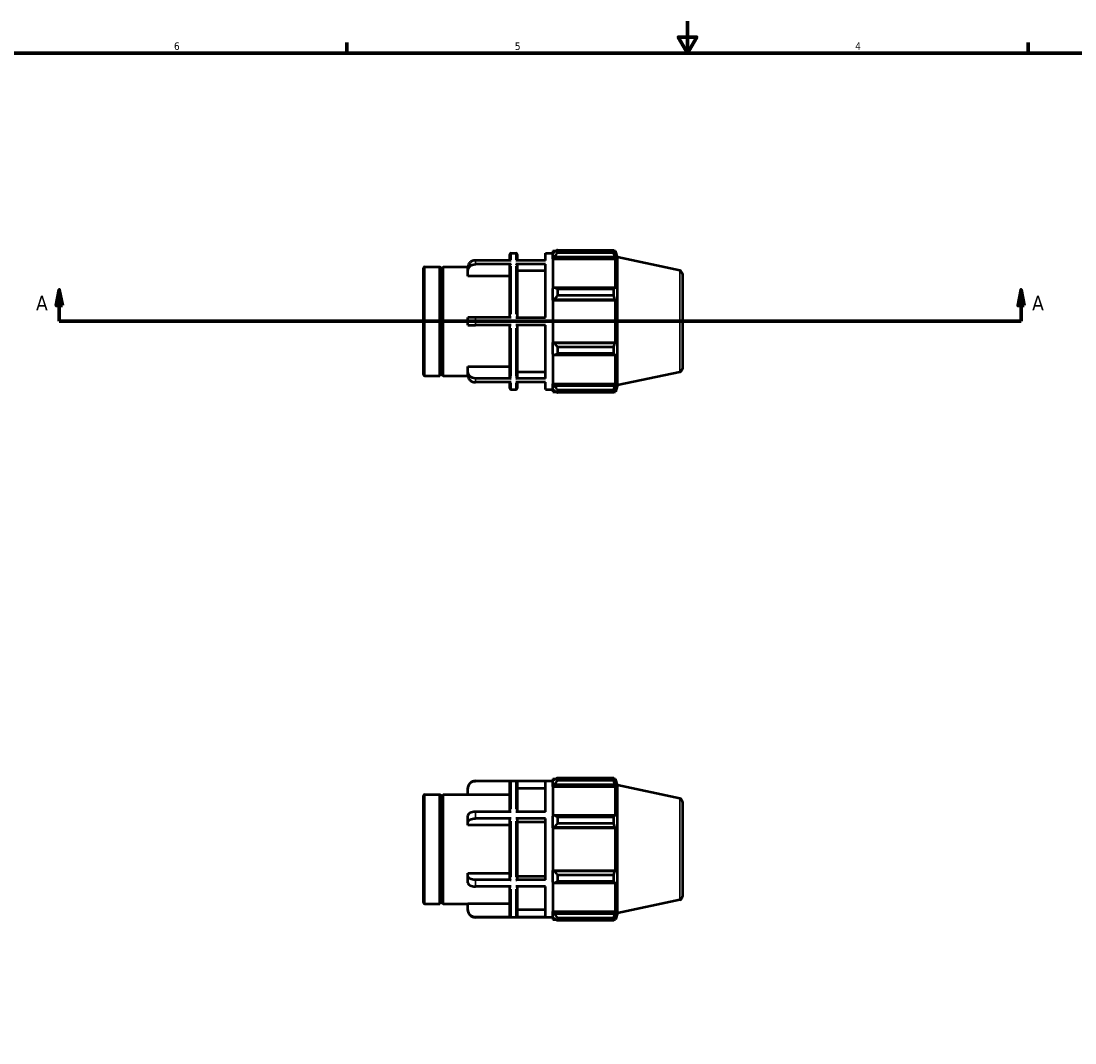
# Model space of a CAD drawing. Header units: inches. Extents: x -1.6 to 36.9, y -4.1 to 21.4.
# Tile 4 of 6: x 8.7 to 21.8, y 8.7 to 21.4. Entities that reach past the tile are written whole.
import ezdxf

# ---------------------------------------------------------------- set-up
doc = ezdxf.new("R2010")
doc.units = ezdxf.units.IN
doc.header["$MEASUREMENT"] = 0
for name, color, linetype, lineweight in [('Border (ANSI)', 7, 'Continuous', 70), ('Section Line (ANSI)', 7, 'Continuous', 70), ('Visible (ANSI)', 7, 'Continuous', 50), ('Visible Narrow (ANSI)', 7, 'Continuous', 35)]:
    doc.layers.add(name, color=color, linetype=linetype, lineweight=lineweight)
doc.styles.add('Label Text (ANSI)', font='tahoma.ttf')
doc.styles.add('Note Text (ANSI)', font='tahoma.ttf')

# ---------------------------------------------------------------- blocks, each defined once
blk = doc.blocks.new('Borders Default Border')
at = {"layer": 'Border (ANSI)'}
for p, q in [((12.75, 21), (12.75, 21.134)), ((21.25, 21), (21.25, 21.134))]:
    blk.add_line(p, q, dxfattribs=at)
at = {"layer": 'Border (ANSI)', "flags": 128}
for points in [[(17, 21.4), (17, 21), (16.885, 21.2), (17.115, 21.2), (17, 21)], [(0.5, 1), (0.5, 21), (33.5, 21), (33.5, 1), (0.5, 1)]]:
    blk.add_lwpolyline(points, dxfattribs=at)
at = {"layer": 'Border (ANSI)', "color": 5, "true_color": 0x0000ff, "char_height": 0.0945, "attachment_point": 7, "style": 'Note Text (ANSI)'}
for s, insert in [('6', (10.595, 21.038)), ('4', (19.092, 21.04)), ('5', (14.847, 21.038))]:
    blk.add_mtext(s, dxfattribs=dict(at, insert=insert))
blk = doc.blocks.new('2dTransSection0')
at = {"layer": 'Section Line (ANSI)', "linetype": 'Continuous'}
for p, q in [((9.165, 18.05), (9.126, 17.853)), ((9.165, 17.853), (9.165, 18.05)), ((9.204, 17.853), (9.165, 18.05)), ((21.162, 18.05), (21.123, 17.853)), ((21.162, 17.853), (21.162, 18.05)), ((21.201, 17.853), (21.162, 18.05)), ((9.126, 17.853), (9.204, 17.853)), ((9.165, 17.656), (9.165, 17.853)), ((21.123, 17.853), (21.201, 17.853)), ((21.162, 17.656), (21.162, 17.853)), ((9.165, 17.656), (9.53, 17.656)), ((20.797, 17.656), (21.162, 17.656))]:
    blk.add_line(p, q, dxfattribs=at)
at = {"layer": 'Section Line (ANSI)'}
blk.add_line((9.165, 17.656), (21.162, 17.656), dxfattribs=at)
at = {"layer": 'Section Line (ANSI)', "linetype": 'Continuous', "flags": 128}
for points in [[(9.204, 17.853), (9.165, 18.05), (9.126, 17.853), (9.204, 17.853)], [(21.201, 17.853), (21.162, 18.05), (21.123, 17.853), (21.201, 17.853)]]:
    blk.add_lwpolyline(points, dxfattribs=at)
at = {"layer": 'Section Line (ANSI)'}
for points in [[(9.204, 17.853), (9.165, 18.05), (9.126, 17.853), (9.204, 17.853)], [(21.201, 17.853), (21.162, 18.05), (21.123, 17.853), (21.201, 17.853)]]:
    blk.add_solid(points, dxfattribs=at)
at = {"layer": 'Section Line (ANSI)', "char_height": 0.18, "attachment_point": 7, "style": 'Label Text (ANSI)'}
for insert in [(8.875, 17.794), (21.299, 17.794)]:
    blk.add_mtext('A', dxfattribs=dict(at, insert=insert))

msp = doc.modelspace()

# ---------------------------------------------------------------- linework, layer by layer
at = {"layer": 'Visible (ANSI)'}
for p, q in [((15.322, 18.535), (15.322, 18.503)), ((15.322, 18.535), (15.362, 18.535)), ((15.379, 18.545), (15.379, 18.511)), ((15.379, 18.545), (16.081, 18.545)), ((16.081, 18.511), (16.081, 18.545)), ((16.087, 18.535), (16.103, 18.535)), ((16.129, 18.454), (16.103, 18.535)), ((16.103, 18.494), (16.103, 18.535)), ((14.8, 18.415), (14.355, 18.415)), ((14.784, 18.415), (14.784, 18.49)), ((14.8, 18.507), (14.859, 18.507)), ((15.23, 18.415), (14.859, 18.415)), ((14.876, 18.49), (14.876, 18.415)), ((15.23, 18.415), (15.23, 18.507)), ((15.23, 18.507), (15.322, 18.507)), ((15.341, 18.521), (15.322, 18.503)), ((15.322, 18.444), (15.322, 18.503)), ((15.322, 18.444), (15.341, 18.461)), ((15.322, 18.436), (15.322, 18.444)), ((15.322, 18.436), (15.322, 18.066)), ((15.322, 18.436), (16.103, 18.436)), ((15.341, 18.461), (16.094, 18.461)), ((16.081, 18.511), (15.379, 18.511)), ((16.103, 18.494), (16.094, 18.521)), ((16.094, 18.461), (16.103, 18.436)), ((16.103, 18.062), (16.103, 18.436)), ((16.129, 16.858), (16.129, 18.454)), ((16.904, 18.289), (16.129, 18.454)), ((13.707, 16.992), (13.707, 18.32)), ((13.724, 18.336), (13.912, 18.336)), ((13.912, 16.976), (13.912, 18.336)), ((13.932, 18.317), (13.912, 18.336)), ((13.932, 18.317), (13.952, 18.336)), ((13.932, 16.995), (13.932, 18.317)), ((13.952, 16.976), (13.952, 18.336)), ((13.952, 18.336), (14.261, 18.336)), ((14.261, 18.286), (14.261, 18.333)), ((14.261, 18.22), (14.261, 18.286)), ((14.8, 18.368), (14.355, 18.368)), ((14.784, 17.703), (14.784, 18.353)), ((15.23, 18.368), (14.859, 18.368)), ((14.876, 18.353), (14.876, 17.703)), ((15.23, 18.286), (14.876, 18.286)), ((15.23, 17.703), (15.23, 18.368)), ((14.784, 18.22), (14.261, 18.22)), ((16.937, 18.248), (16.937, 17.064)), ((15.341, 18.075), (15.322, 18.066)), ((15.322, 17.923), (15.322, 18.066)), ((16.094, 18.075), (15.341, 18.075)), ((15.379, 18.059), (15.379, 17.976)), ((15.379, 18.059), (16.081, 18.059)), ((16.081, 17.976), (16.081, 18.059)), ((16.103, 18.062), (16.094, 18.075)), ((15.322, 17.923), (15.341, 17.929)), ((15.322, 17.92), (15.322, 17.923)), ((15.322, 17.92), (15.322, 17.392)), ((15.322, 17.92), (16.103, 17.92)), ((15.341, 17.929), (16.094, 17.929)), ((16.081, 17.976), (15.379, 17.976)), ((16.094, 17.929), (16.103, 17.92)), ((16.103, 17.392), (16.103, 17.92)), ((14.355, 17.703), (14.261, 17.703)), ((14.261, 17.609), (14.261, 17.703)), ((14.8, 17.703), (14.355, 17.703)), ((14.859, 17.703), (15.23, 17.703)), ((14.261, 17.609), (14.355, 17.609)), ((14.8, 17.609), (14.355, 17.609)), ((14.784, 16.959), (14.784, 17.609)), ((15.23, 17.609), (14.859, 17.609)), ((14.876, 17.609), (14.876, 16.959)), ((15.23, 16.944), (15.23, 17.609)), ((15.322, 17.389), (15.322, 17.392)), ((15.322, 17.392), (16.103, 17.392)), ((15.322, 17.246), (15.322, 17.389)), ((15.341, 17.383), (15.322, 17.389)), ((16.094, 17.383), (15.341, 17.383)), ((16.103, 17.392), (16.094, 17.383)), ((15.322, 17.246), (15.322, 16.877)), ((15.322, 17.246), (15.341, 17.237)), ((15.341, 17.237), (16.094, 17.237)), ((15.379, 17.336), (15.379, 17.254)), ((15.379, 17.336), (16.081, 17.336)), ((16.081, 17.254), (15.379, 17.254)), ((16.081, 17.254), (16.081, 17.336)), ((16.094, 17.237), (16.103, 17.25)), ((16.103, 16.877), (16.103, 17.25)), ((14.261, 17.026), (14.261, 17.092)), ((14.261, 17.092), (14.784, 17.092)), ((13.724, 16.976), (13.912, 16.976)), ((13.932, 16.995), (13.912, 16.976)), ((13.932, 16.995), (13.952, 16.976)), ((13.952, 16.976), (14.261, 16.976)), ((14.261, 16.979), (14.261, 17.026)), ((14.876, 17.026), (15.23, 17.026)), ((16.904, 17.023), (16.129, 16.858)), ((14.8, 16.944), (14.355, 16.944)), ((14.8, 16.897), (14.355, 16.897)), ((14.784, 16.822), (14.784, 16.897)), ((15.23, 16.944), (14.859, 16.944)), ((15.23, 16.897), (14.859, 16.897)), ((14.876, 16.897), (14.876, 16.822)), ((15.23, 16.806), (15.23, 16.897)), ((15.322, 16.868), (15.322, 16.877)), ((15.322, 16.877), (16.103, 16.877)), ((15.322, 16.809), (15.322, 16.868)), ((15.341, 16.851), (15.322, 16.868)), ((16.094, 16.851), (15.341, 16.851)), ((16.103, 16.877), (16.094, 16.851)), ((16.129, 16.858), (16.103, 16.777)), ((14.8, 16.806), (14.859, 16.806)), ((15.23, 16.806), (15.322, 16.806)), ((15.322, 16.809), (15.322, 16.777)), ((15.322, 16.809), (15.341, 16.791)), ((15.322, 16.777), (15.362, 16.777)), ((15.379, 16.801), (15.379, 16.767)), ((15.379, 16.801), (16.081, 16.801)), ((16.081, 16.767), (15.379, 16.767)), ((16.081, 16.767), (16.081, 16.801)), ((16.087, 16.777), (16.103, 16.777)), ((16.094, 16.791), (16.103, 16.818)), ((16.103, 16.777), (16.103, 16.818)), ((15.379, 11.962), (15.379, 11.928)), ((15.379, 11.962), (16.081, 11.962)), ((16.081, 11.928), (16.081, 11.962)), ((14.355, 11.924), (15.322, 11.924)), ((14.8, 11.922), (14.355, 11.922)), ((14.784, 11.539), (14.784, 11.906)), ((15.23, 11.922), (14.859, 11.922)), ((14.876, 11.906), (14.876, 11.539)), ((15.23, 11.539), (15.23, 11.922)), ((15.322, 11.952), (15.322, 11.92)), ((15.322, 11.952), (15.362, 11.952)), ((15.341, 11.938), (15.322, 11.92)), ((15.322, 11.861), (15.322, 11.92)), ((15.322, 11.861), (15.341, 11.878)), ((15.322, 11.853), (15.322, 11.861)), ((15.322, 11.853), (15.322, 11.483)), ((15.322, 11.853), (16.103, 11.853)), ((15.341, 11.878), (16.094, 11.878)), ((16.081, 11.928), (15.379, 11.928)), ((16.087, 11.952), (16.103, 11.952)), ((16.103, 11.911), (16.094, 11.938)), ((16.094, 11.878), (16.103, 11.853)), ((16.129, 11.871), (16.103, 11.952)), ((16.103, 11.911), (16.103, 11.952)), ((16.103, 11.479), (16.103, 11.853)), ((16.129, 10.275), (16.129, 11.871)), ((16.904, 11.706), (16.129, 11.871)), ((13.707, 10.409), (13.707, 11.737)), ((13.724, 11.753), (13.912, 11.753)), ((13.912, 10.393), (13.912, 11.753)), ((13.932, 11.734), (13.912, 11.753)), ((13.932, 11.734), (13.952, 11.753)), ((13.932, 10.412), (13.932, 11.734)), ((13.952, 10.393), (13.952, 11.753)), ((13.952, 11.753), (14.261, 11.753)), ((14.261, 11.828), (14.261, 11.829)), ((14.261, 11.752), (14.261, 11.828)), ((14.784, 11.752), (14.261, 11.752)), ((15.23, 11.828), (14.876, 11.828)), ((16.937, 11.665), (16.937, 10.481)), ((14.261, 11.409), (14.261, 11.491)), ((14.8, 11.539), (14.355, 11.539)), ((14.8, 11.457), (14.355, 11.457)), ((14.784, 10.698), (14.784, 11.448)), ((15.23, 11.539), (14.859, 11.539)), ((15.23, 11.457), (14.859, 11.457)), ((14.876, 11.448), (14.876, 10.698)), ((15.23, 10.689), (15.23, 11.457)), ((15.341, 11.492), (15.322, 11.483)), ((15.322, 11.34), (15.322, 11.483)), ((16.094, 11.492), (15.341, 11.492)), ((15.379, 11.476), (15.379, 11.393)), ((15.379, 11.476), (16.081, 11.476)), ((16.081, 11.393), (16.081, 11.476)), ((16.103, 11.479), (16.094, 11.492)), ((14.261, 11.372), (14.261, 11.409)), ((14.784, 11.372), (14.261, 11.372)), ((15.23, 11.409), (14.876, 11.409)), ((15.322, 11.34), (15.341, 11.346)), ((15.322, 11.337), (15.322, 11.34)), ((15.322, 11.337), (15.322, 10.809)), ((15.322, 11.337), (16.103, 11.337)), ((15.341, 11.346), (16.094, 11.346)), ((16.081, 11.393), (15.379, 11.393)), ((16.094, 11.346), (16.103, 11.337)), ((16.103, 10.809), (16.103, 11.337)), ((15.322, 10.806), (15.322, 10.809)), ((15.322, 10.809), (16.103, 10.809)), ((15.341, 10.8), (15.322, 10.806)), ((15.322, 10.663), (15.322, 10.806)), ((16.094, 10.8), (15.341, 10.8)), ((16.103, 10.809), (16.094, 10.8)), ((14.261, 10.737), (14.261, 10.775)), ((14.261, 10.775), (14.784, 10.775)), ((14.261, 10.655), (14.261, 10.737)), ((14.8, 10.689), (14.355, 10.689)), ((15.23, 10.689), (14.859, 10.689)), ((14.876, 10.737), (15.23, 10.737)), ((15.322, 10.663), (15.341, 10.654)), ((15.322, 10.663), (15.322, 10.294)), ((15.341, 10.654), (16.094, 10.654)), ((15.379, 10.753), (15.379, 10.671)), ((15.379, 10.753), (16.081, 10.753)), ((16.081, 10.671), (15.379, 10.671)), ((16.081, 10.671), (16.081, 10.753)), ((16.094, 10.654), (16.103, 10.667)), ((16.103, 10.294), (16.103, 10.667)), ((14.8, 10.608), (14.355, 10.608)), ((14.784, 10.241), (14.784, 10.608)), ((15.23, 10.608), (14.859, 10.608)), ((14.876, 10.608), (14.876, 10.241)), ((15.23, 10.224), (15.23, 10.608)), ((13.724, 10.393), (13.912, 10.393)), ((13.932, 10.412), (13.912, 10.393)), ((13.932, 10.412), (13.952, 10.393)), ((13.952, 10.393), (14.261, 10.393)), ((14.261, 10.319), (14.261, 10.394)), ((14.261, 10.394), (14.784, 10.394)), ((16.904, 10.44), (16.129, 10.275)), ((14.261, 10.317), (14.261, 10.319)), ((14.876, 10.319), (15.23, 10.319)), ((15.322, 10.285), (15.322, 10.294)), ((15.322, 10.294), (16.103, 10.294)), ((15.322, 10.226), (15.322, 10.285)), ((15.341, 10.268), (15.322, 10.285)), ((16.094, 10.268), (15.341, 10.268)), ((16.103, 10.294), (16.094, 10.268)), ((16.129, 10.275), (16.103, 10.194)), ((14.8, 10.224), (14.355, 10.224)), ((14.355, 10.223), (15.322, 10.223)), ((15.23, 10.224), (14.859, 10.224)), ((15.322, 10.226), (15.341, 10.208)), ((15.322, 10.226), (15.322, 10.194)), ((15.322, 10.194), (15.362, 10.194)), ((15.379, 10.218), (15.379, 10.184)), ((15.379, 10.218), (16.081, 10.218)), ((16.081, 10.184), (15.379, 10.184)), ((16.081, 10.184), (16.081, 10.218)), ((16.087, 10.194), (16.103, 10.194)), ((16.094, 10.208), (16.103, 10.235)), ((16.103, 10.194), (16.103, 10.235))]:
    msp.add_line(p, q, dxfattribs=at)
for centre, radius, start, end in [((14.8, 18.49), 0.0167, 90, 180), ((14.859, 18.49), 0.0167, 0, 90), ((13.724, 18.32), 0.0167, 90, 180), ((16.895, 18.248), 0.0417, 0, 78), ((13.724, 16.992), 0.0167, 180, 270), ((16.895, 17.064), 0.0417, 282, 0), ((14.8, 16.822), 0.0167, 180, 270), ((14.859, 16.822), 0.0167, 270, 0), ((14.355, 11.829), 0.0945, 90, 180), ((13.724, 11.737), 0.0167, 90, 180), ((16.895, 11.665), 0.0417, 0, 78), ((13.724, 10.409), 0.0167, 180, 270), ((16.895, 10.481), 0.0417, 282, 0), ((14.355, 10.317), 0.0945, 180, 270)]:
    msp.add_arc(centre, radius, start, end, dxfattribs=at)
for points, weights in [([(15.379, 18.545), (15.359, 18.533), (15.341, 18.521)], [1.01462080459, 1.01045199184, 1.00547883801]), ([(16.081, 18.545), (16.088, 18.533), (16.094, 18.521)], [1, 1.00183653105, 1.00285710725]), ([(15.341, 18.461), (15.359, 18.485), (15.379, 18.511)], [1.00547883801, 1.01045199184, 1.01462080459]), ([(16.094, 18.461), (16.088, 18.485), (16.081, 18.511)], [1.00285710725, 1.00183653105, 1]), ([(15.379, 18.059), (15.359, 18.067), (15.341, 18.075)], [1.01462080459, 1.01045199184, 1.00547883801]), ([(16.081, 18.059), (16.088, 18.067), (16.094, 18.075)], [1, 1.00183653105, 1.00285710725]), ([(15.341, 17.929), (15.359, 17.952), (15.379, 17.976)], [1.00547883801, 1.01045199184, 1.01462080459]), ([(16.094, 17.929), (16.088, 17.952), (16.081, 17.976)], [1.00285710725, 1.00183653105, 1]), ([(15.379, 17.336), (15.359, 17.36), (15.341, 17.383)], [1.01462080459, 1.01045199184, 1.00547883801]), ([(16.081, 17.336), (16.088, 17.36), (16.094, 17.383)], [1, 1.00183653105, 1.00285710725]), ([(15.341, 17.237), (15.359, 17.245), (15.379, 17.254)], [1.00547883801, 1.01045199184, 1.01462080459]), ([(16.094, 17.237), (16.088, 17.245), (16.081, 17.254)], [1.00285710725, 1.00183653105, 1]), ([(15.379, 16.801), (15.359, 16.827), (15.341, 16.851)], [1.01462080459, 1.01045199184, 1.00547883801]), ([(16.081, 16.801), (16.088, 16.827), (16.094, 16.851)], [1, 1.00183653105, 1.00285710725]), ([(15.341, 16.791), (15.359, 16.779), (15.379, 16.767)], [1.00547883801, 1.01045199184, 1.01462080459]), ([(16.094, 16.791), (16.088, 16.779), (16.081, 16.767)], [1.00285710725, 1.00183653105, 1]), ([(15.379, 11.962), (15.359, 11.95), (15.341, 11.938)], [1.01462080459, 1.01045199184, 1.00547883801]), ([(16.081, 11.962), (16.088, 11.95), (16.094, 11.938)], [1, 1.00183653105, 1.00285710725]), ([(15.341, 11.878), (15.359, 11.902), (15.379, 11.928)], [1.00547883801, 1.01045199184, 1.01462080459]), ([(16.094, 11.878), (16.088, 11.902), (16.081, 11.928)], [1.00285710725, 1.00183653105, 1]), ([(15.379, 11.476), (15.359, 11.484), (15.341, 11.492)], [1.01462080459, 1.01045199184, 1.00547883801]), ([(16.081, 11.476), (16.088, 11.484), (16.094, 11.492)], [1, 1.00183653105, 1.00285710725]), ([(15.341, 11.346), (15.359, 11.369), (15.379, 11.393)], [1.00547883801, 1.01045199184, 1.01462080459]), ([(16.094, 11.346), (16.088, 11.369), (16.081, 11.393)], [1.00285710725, 1.00183653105, 1]), ([(15.379, 10.753), (15.359, 10.777), (15.341, 10.8)], [1.01462080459, 1.01045199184, 1.00547883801]), ([(16.081, 10.753), (16.088, 10.777), (16.094, 10.8)], [1, 1.00183653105, 1.00285710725]), ([(15.341, 10.654), (15.359, 10.662), (15.379, 10.671)], [1.00547883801, 1.01045199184, 1.01462080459]), ([(16.094, 10.654), (16.088, 10.662), (16.081, 10.671)], [1.00285710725, 1.00183653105, 1]), ([(15.379, 10.218), (15.359, 10.244), (15.341, 10.268)], [1.01462080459, 1.01045199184, 1.00547883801]), ([(16.081, 10.218), (16.088, 10.244), (16.094, 10.268)], [1, 1.00183653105, 1.00285710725]), ([(15.341, 10.208), (15.359, 10.196), (15.379, 10.184)], [1.00547883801, 1.01045199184, 1.01462080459]), ([(16.094, 10.208), (16.088, 10.196), (16.081, 10.184)], [1.00285710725, 1.00183653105, 1])]:
    msp.add_rational_spline(points, weights, degree=2, dxfattribs=at)
for points, knots in [([(14.355, 18.415), (14.343, 18.415), (14.33, 18.413), (14.308, 18.405), (14.297, 18.398), (14.28, 18.384), (14.272, 18.374), (14.263, 18.355), (14.261, 18.343), (14.261, 18.333)], [0, 0, 0, 0, 0.0888216, 0.0888216, 0.1777136, 0.1777136, 0.2667018, 0.2667018, 0.3557903, 0.3557903, 0.3557903, 0.3557903]), ([(14.261, 18.286), (14.261, 18.296), (14.263, 18.308), (14.272, 18.327), (14.28, 18.337), (14.297, 18.351), (14.308, 18.358), (14.33, 18.365), (14.343, 18.368), (14.355, 18.368)], [-0.3557903, -0.3557903, -0.3557903, -0.3557903, -0.2667018, -0.2667018, -0.1777136, -0.1777136, -0.0888216, -0.0888216, 0, 0, 0, 0]), ([(14.8, 18.368), (14.798, 18.368), (14.796, 18.367), (14.792, 18.366), (14.79, 18.365), (14.787, 18.362), (14.786, 18.361), (14.784, 18.357), (14.784, 18.355), (14.784, 18.353)], [0, 0, 0, 0, 0.01569036, 0.01569036, 0.03139312, 0.03139312, 0.0471112, 0.0471112, 0.06284251, 0.06284251, 0.06284251, 0.06284251]), ([(14.876, 18.353), (14.876, 18.355), (14.875, 18.357), (14.874, 18.361), (14.872, 18.362), (14.869, 18.365), (14.867, 18.366), (14.864, 18.367), (14.861, 18.368), (14.859, 18.368)], [-0.06284251, -0.06284251, -0.06284251, -0.06284251, -0.0471112, -0.0471112, -0.03139312, -0.03139312, -0.01569036, -0.01569036, 0, 0, 0, 0]), ([(14.355, 16.944), (14.343, 16.944), (14.33, 16.947), (14.308, 16.954), (14.297, 16.961), (14.28, 16.975), (14.272, 16.986), (14.263, 17.004), (14.261, 17.016), (14.261, 17.026)], [0, 0, 0, 0, 0.0888216, 0.0888216, 0.1777136, 0.1777136, 0.2667018, 0.2667018, 0.3557903, 0.3557903, 0.3557903, 0.3557903]), ([(14.261, 16.979), (14.261, 16.969), (14.263, 16.957), (14.272, 16.938), (14.28, 16.928), (14.297, 16.914), (14.308, 16.907), (14.33, 16.899), (14.343, 16.897), (14.355, 16.897)], [-0.3557903, -0.3557903, -0.3557903, -0.3557903, -0.2667018, -0.2667018, -0.1777136, -0.1777136, -0.0888216, -0.0888216, 0, 0, 0, 0]), ([(14.784, 16.959), (14.784, 16.957), (14.784, 16.955), (14.786, 16.952), (14.787, 16.95), (14.79, 16.947), (14.792, 16.946), (14.796, 16.945), (14.798, 16.944), (14.8, 16.944)], [-0.06284251, -0.06284251, -0.06284251, -0.06284251, -0.0471112, -0.0471112, -0.03139312, -0.03139312, -0.01569036, -0.01569036, 0, 0, 0, 0]), ([(14.859, 16.944), (14.861, 16.944), (14.864, 16.945), (14.867, 16.946), (14.869, 16.947), (14.872, 16.95), (14.874, 16.952), (14.875, 16.955), (14.876, 16.957), (14.876, 16.959)], [0, 0, 0, 0, 0.01569036, 0.01569036, 0.03139312, 0.03139312, 0.0471112, 0.0471112, 0.06284251, 0.06284251, 0.06284251, 0.06284251]), ([(14.261, 11.828), (14.261, 11.839), (14.263, 11.853), (14.272, 11.875), (14.28, 11.886), (14.297, 11.903), (14.308, 11.911), (14.33, 11.92), (14.343, 11.922), (14.355, 11.922)], [-0.3557903, -0.3557903, -0.3557903, -0.3557903, -0.2667018, -0.2667018, -0.1777136, -0.1777136, -0.0888216, -0.0888216, 0, 0, 0, 0]), ([(14.784, 11.906), (14.784, 11.908), (14.784, 11.91), (14.786, 11.914), (14.787, 11.916), (14.79, 11.919), (14.792, 11.92), (14.796, 11.922), (14.798, 11.922), (14.8, 11.922)], [0.18853098, 0.18853098, 0.18853098, 0.18853098, 0.20426228, 0.20426228, 0.21998037, 0.21998037, 0.23568313, 0.23568313, 0.25137349, 0.25137349, 0.25137349, 0.25137349]), ([(14.859, 11.922), (14.861, 11.922), (14.864, 11.922), (14.867, 11.92), (14.869, 11.919), (14.872, 11.916), (14.874, 11.914), (14.875, 11.91), (14.876, 11.908), (14.876, 11.906)], [0, 0, 0, 0, 0.01569036, 0.01569036, 0.03139312, 0.03139312, 0.0471112, 0.0471112, 0.06284251, 0.06284251, 0.06284251, 0.06284251]), ([(14.355, 11.539), (14.343, 11.539), (14.33, 11.537), (14.308, 11.533), (14.297, 11.529), (14.28, 11.521), (14.272, 11.515), (14.263, 11.504), (14.261, 11.497), (14.261, 11.491)], [0, 0, 0, 0, 0.0888216, 0.0888216, 0.1777136, 0.1777136, 0.2667018, 0.2667018, 0.3557903, 0.3557903, 0.3557903, 0.3557903]), ([(14.261, 11.409), (14.261, 11.415), (14.263, 11.422), (14.272, 11.433), (14.28, 11.439), (14.297, 11.447), (14.308, 11.451), (14.33, 11.455), (14.343, 11.457), (14.355, 11.457)], [-0.3557903, -0.3557903, -0.3557903, -0.3557903, -0.2667018, -0.2667018, -0.1777136, -0.1777136, -0.0888216, -0.0888216, 0, 0, 0, 0]), ([(14.8, 11.457), (14.798, 11.457), (14.796, 11.456), (14.792, 11.456), (14.79, 11.455), (14.787, 11.454), (14.786, 11.453), (14.784, 11.451), (14.784, 11.449), (14.784, 11.448)], [0, 0, 0, 0, 0.01569036, 0.01569036, 0.03139312, 0.03139312, 0.0471112, 0.0471112, 0.06284251, 0.06284251, 0.06284251, 0.06284251]), ([(14.876, 11.448), (14.876, 11.449), (14.875, 11.451), (14.874, 11.453), (14.872, 11.454), (14.869, 11.455), (14.867, 11.456), (14.864, 11.456), (14.861, 11.457), (14.859, 11.457)], [-0.06284251, -0.06284251, -0.06284251, -0.06284251, -0.0471112, -0.0471112, -0.03139312, -0.03139312, -0.01569036, -0.01569036, 0, 0, 0, 0]), ([(14.355, 10.689), (14.343, 10.689), (14.33, 10.691), (14.308, 10.695), (14.297, 10.699), (14.28, 10.707), (14.272, 10.713), (14.263, 10.724), (14.261, 10.731), (14.261, 10.737)], [0, 0, 0, 0, 0.0888216, 0.0888216, 0.1777136, 0.1777136, 0.2667018, 0.2667018, 0.3557903, 0.3557903, 0.3557903, 0.3557903]), ([(14.261, 10.655), (14.261, 10.649), (14.263, 10.642), (14.272, 10.631), (14.28, 10.626), (14.297, 10.617), (14.308, 10.613), (14.33, 10.609), (14.343, 10.608), (14.355, 10.608)], [-0.3557903, -0.3557903, -0.3557903, -0.3557903, -0.2667018, -0.2667018, -0.1777136, -0.1777136, -0.0888216, -0.0888216, 0, 0, 0, 0]), ([(14.784, 10.698), (14.784, 10.697), (14.784, 10.696), (14.786, 10.694), (14.787, 10.693), (14.79, 10.691), (14.792, 10.69), (14.796, 10.69), (14.798, 10.689), (14.8, 10.689)], [-0.06284251, -0.06284251, -0.06284251, -0.06284251, -0.0471112, -0.0471112, -0.03139312, -0.03139312, -0.01569036, -0.01569036, 0, 0, 0, 0]), ([(14.859, 10.689), (14.861, 10.689), (14.864, 10.69), (14.867, 10.69), (14.869, 10.691), (14.872, 10.693), (14.874, 10.694), (14.875, 10.696), (14.876, 10.697), (14.876, 10.698)], [0, 0, 0, 0, 0.01569036, 0.01569036, 0.03139312, 0.03139312, 0.0471112, 0.0471112, 0.06284251, 0.06284251, 0.06284251, 0.06284251]), ([(14.355, 10.224), (14.343, 10.224), (14.33, 10.227), (14.308, 10.236), (14.297, 10.243), (14.28, 10.26), (14.272, 10.271), (14.263, 10.293), (14.261, 10.307), (14.261, 10.319)], [0, 0, 0, 0, 0.0888216, 0.0888216, 0.1777136, 0.1777136, 0.2667018, 0.2667018, 0.3557903, 0.3557903, 0.3557903, 0.3557903]), ([(14.784, 10.241), (14.784, 10.239), (14.784, 10.236), (14.786, 10.232), (14.787, 10.23), (14.79, 10.227), (14.792, 10.226), (14.796, 10.224), (14.798, 10.224), (14.8, 10.224)], [-0.06284251, -0.06284251, -0.06284251, -0.06284251, -0.0471112, -0.0471112, -0.03139312, -0.03139312, -0.01569036, -0.01569036, 0, 0, 0, 0]), ([(14.859, 10.224), (14.861, 10.224), (14.864, 10.224), (14.867, 10.226), (14.869, 10.227), (14.872, 10.23), (14.874, 10.232), (14.875, 10.236), (14.876, 10.239), (14.876, 10.241)], [0, 0, 0, 0, 0.01569036, 0.01569036, 0.03139312, 0.03139312, 0.0471112, 0.0471112, 0.06284251, 0.06284251, 0.06284251, 0.06284251])]:
    msp.add_open_spline(points, degree=3, knots=knots, dxfattribs=at)
at = {"layer": 'Visible Narrow (ANSI)'}
for p, q in [((14.355, 18.413), (14.355, 18.37)), ((14.8, 18.506), (14.8, 18.424)), ((14.859, 18.424), (14.859, 18.506)), ((13.724, 18.328), (13.724, 16.984)), ((14.8, 18.345), (14.8, 17.743)), ((14.859, 17.743), (14.859, 18.345)), ((16.904, 17.031), (16.904, 18.281)), ((14.355, 17.699), (14.355, 17.614)), ((14.8, 17.569), (14.8, 16.967)), ((14.859, 16.967), (14.859, 17.569)), ((14.355, 16.942), (14.355, 16.899)), ((14.8, 16.888), (14.8, 16.806)), ((14.859, 16.806), (14.859, 16.888)), ((14.355, 11.924), (14.355, 11.922)), ((14.8, 11.919), (14.8, 11.571)), ((14.859, 11.571), (14.859, 11.919)), ((13.724, 11.745), (13.724, 10.401)), ((16.904, 10.448), (16.904, 11.698)), ((14.355, 11.535), (14.355, 11.461)), ((14.8, 11.421), (14.8, 10.725)), ((14.859, 10.725), (14.859, 11.421)), ((14.355, 10.685), (14.355, 10.612)), ((14.8, 10.575), (14.8, 10.227)), ((14.859, 10.227), (14.859, 10.575)), ((14.355, 10.224), (14.355, 10.223))]:
    msp.add_line(p, q, dxfattribs=at)

# ---------------------------------------------------------------- block references
msp.add_blockref('Borders Default Border', (0, 0))
at = {"layer": 'Section Line (ANSI)'}
msp.add_blockref('2dTransSection0', (0, 0), dxfattribs=at)

doc.saveas('drawing.dxf')
